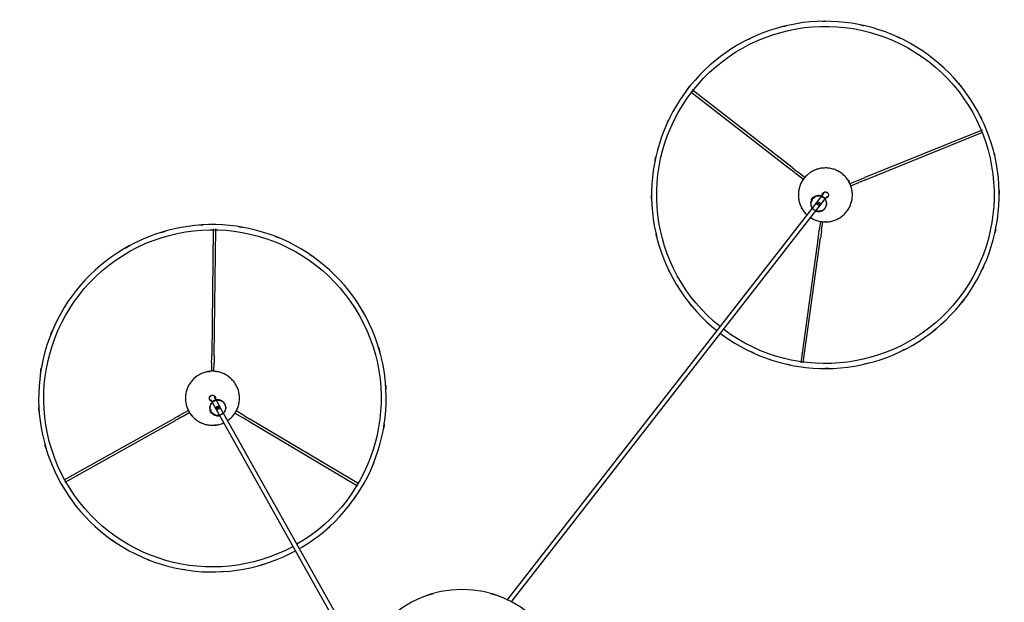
# Model space of a CAD drawing. Header units: millimetres. Extents: x 2834 to 10973, y -1183 to 7893.
# Tile 15 of 15: x 9197 to 10472, y 7138 to 7893. Entities that reach past the tile are written whole.
import ezdxf

# ---------------------------------------------------------------- set-up
doc = ezdxf.new("R2010")
doc.units = ezdxf.units.MM
doc.layers.add('E-LITE-EQPM', color=7, linetype='Continuous', lineweight=20)

# ---------------------------------------------------------------- blocks, each defined once
blk = doc.blocks.new('64314-5L   _Suspended_tensor - 64314-49-5L MAMBO Black_rattan pendant lamp ø450-5L-720005-Planta_PDF Copy 1')
at = {"layer": 'E-LITE-EQPM', "color": 253, "lineweight": 25, "true_color": 0xaaaaaa}
for p, q in [((-318.7, -370.6), (-131.4, -36.9)), ((-128.5, -43.9), (-313.5, -373.5)), ((459.4, -638.4), (58, -122.7)), ((63.7, -120.3), (464.1, -634.8)), ((-372.4, -358.4), (-515.3, -278.2)), ((-513.8, -275.5), (-370.9, -355.8)), ((-276, -354.6), (-135.1, -270.9)), ((-133.5, -273.6), (-274.5, -357.3)), ((-354.2, -368.7), (-364.3, -363)), ((-362.7, -360.3), (-352.2, -366.3)), ((-325.5, -366.8), (-326.5, -368.6)), ((-324.7, -369.6), (-326.5, -368.6)), ((-326.2, -368.1), (-324.8, -368.9)), ((-324.5, -365.1), (-325.5, -366.8)), ((-324.8, -365.5), (-323.3, -366.3)), ((-324.5, -365.1), (-322.7, -366.1)), ((-293.9, -365.2), (-284.1, -359.4)), ((-282.5, -362), (-292.5, -368)), ((-324.1, -430.7), (-324.2, -419.1)), ((-321.1, -419.2), (-321, -430.6)), ((461.3, -592.9), (438.8, -430.5)), ((441.8, -430.1), (464.3, -592.4)), ((-322, -603.9), (-324, -440)), ((-320.9, -440), (-318.9, -603.9)), ((464.1, -613.5), (462.6, -602.1)), ((465.6, -601.7), (467.2, -613.2)), ((452.1, -641.6), (453.7, -640.3)), ((452.1, -641.6), (453.3, -643.2)), ((452.4, -642), (453.7, -641)), ((453.3, -643.2), (454.5, -644.8)), ((454.2, -644.4), (455.5, -643.4)), ((456.2, -643.5), (454.5, -644.8)), ((512.8, -666.6), (502, -662.3)), ((503.3, -659.5), (513.9, -663.8)), ((433, -675), (442.5, -667.6)), ((444, -670.3), (434.9, -677.5)), ((673.3, -731.8), (521.4, -670.2)), ((522.6, -667.3), (674.5, -729)), ((296.2, -781.4), (425.6, -680.8)), ((427.5, -683.2), (298.1, -783.9))]:
    blk.add_line(p, q, dxfattribs=at)
at = {"layer": 'E-LITE-EQPM', "color": 253, "lineweight": 25, "true_color": 0xaaaaaa, "flags": 128}
for points in [[(-519.3, -274.2), (-514.8, -266.5), (-509.9, -258.9), (-504.7, -251.5), (-499.3, -244.4), (-493.5, -237.4), (-487.5, -230.7), (-481.2, -224.3), (-474.7, -218.1), (-467.9, -212.2), (-460.9, -206.5), (-453.7, -201.1), (-446.3, -196.1), (-438.7, -191.3), (-430.8, -186.8), (-422.9, -182.7), (-414.7, -178.8), (-406.4, -175.3), (-398, -172.2), (-389.5, -169.4), (-380.8, -166.9), (-372.1, -164.7), (-363.2, -163), (-354.4, -161.5), (-345.4, -160.5), (-336.4, -159.7), (-327.5, -159.4), (-318.5, -159.4), (-309.5, -159.8), (-300.5, -160.5), (-291.6, -161.6), (-282.7, -163), (-273.9, -164.8), (-265.1, -166.9), (-256.5, -169.4), (-247.9, -172.3), (-239.5, -175.5), (-231.2, -179), (-223.1, -182.8), (-215.5, -186.8)], [(-210.4, -189.7), (-207.3, -191.4), (-199.7, -196.2), (-192.3, -201.3), (-185, -206.7), (-178, -212.4), (-171.3, -218.3), (-164.8, -224.5), (-158.5, -231), (-152.5, -237.7), (-146.8, -244.6), (-141.3, -251.8), (-136.2, -259.1), (-131.3, -266.7), (-126.8, -274.5), (-122.5, -282.4), (-118.6, -290.5), (-115, -298.8), (-111.8, -307.2), (-108.8, -315.7), (-106.3, -324.3), (-104, -333), (-102.2, -341.8), (-100.6, -350.7), (-99.5, -359.6), (-98.7, -368.6), (-98.2, -377.6), (-98.1, -386.6), (-98.4, -395.6), (-99, -404.5), (-100, -413.5), (-101.3, -422.4), (-103, -431.2), (-105.1, -440), (-107.5, -448.7), (-110.2, -457.2), (-113.3, -465.7), (-116.7, -474), (-120.5, -482.2), (-124.6, -490.2), (-126.9, -494.5)], [(-126.9, -494.5), (-131.5, -502.2), (-136.3, -509.8), (-141.5, -517.2), (-147, -524.3), (-152.7, -531.3), (-158.7, -538), (-165, -544.4), (-171.5, -550.6), (-178.3, -556.5), (-185.3, -562.2), (-192.5, -567.6), (-199.9, -572.6), (-207.6, -577.4), (-215.4, -581.9), (-223.4, -586), (-231.5, -589.9), (-239.8, -593.4), (-248.2, -596.5), (-256.8, -599.3), (-265.4, -601.8), (-274.2, -604), (-283, -605.7), (-291.9, -607.2), (-300.8, -608.2), (-309.8, -609), (-318.8, -609.3), (-327.8, -609.3), (-336.8, -608.9), (-345.7, -608.2), (-354.7, -607.1), (-363.5, -605.7), (-372.4, -603.9), (-381.1, -601.7), (-389.7, -599.3), (-398.3, -596.4), (-406.7, -593.2), (-415, -589.7), (-423.1, -585.9), (-431.1, -581.7), (-438.9, -577.3), (-446.5, -572.5), (-454, -567.4), (-461.2, -562), (-468.2, -556.3), (-474.9, -550.4), (-481.5, -544.2), (-487.7, -537.7), (-493.7, -531), (-499.5, -524.1), (-504.9, -516.9), (-510.1, -509.6), (-514.9, -502), (-519.5, -494.2), (-523.7, -486.3), (-527.6, -478.2), (-531.2, -469.9), (-534.5, -461.5), (-537.4, -453), (-539.9, -444.4), (-542.2, -435.7), (-544.1, -426.9), (-545.6, -418), (-546.7, -409.1), (-547.6, -400.1), (-548, -391.1), (-548.1, -382.1), (-547.8, -373.1), (-547.2, -364.2), (-546.2, -355.2), (-544.9, -346.3), (-543.2, -337.5), (-541.1, -328.7), (-538.7, -320), (-536, -311.5), (-532.9, -303), (-529.5, -294.7), (-525.7, -286.5), (-521.6, -278.5), (-519.3, -274.2)], [(-362.7, -360.3), (-364.4, -359.4), (-366.2, -358.4), (-367.9, -357.5), (-369.5, -356.5), (-370.9, -355.8)], [(-310, -416.9), (-311.3, -417.4), (-312.6, -417.8), (-313.9, -418.2), (-315.3, -418.5), (-316.7, -418.8), (-318, -419.1), (-319.4, -419.2), (-320.8, -419.3), (-322.2, -419.4), (-323.6, -419.4), (-325, -419.4), (-326.4, -419.3), (-327.8, -419.1), (-329.2, -418.9), (-330.6, -418.6), (-331.9, -418.3), (-333.3, -417.9), (-334.6, -417.5), (-335.9, -417), (-337.2, -416.4), (-338.5, -415.8), (-339.7, -415.2), (-340.9, -414.5), (-342.1, -413.8), (-343.3, -413), (-344.4, -412.1), (-345.5, -411.3), (-346.6, -410.4), (-347.6, -409.4), (-348.6, -408.4), (-349.5, -407.4), (-350.4, -406.3), (-351.2, -405.2), (-352.1, -404), (-352.8, -402.8), (-353.5, -401.6), (-354.2, -400.4), (-354.8, -399.2), (-355.4, -397.9), (-355.9, -396.6), (-356.3, -395.2), (-356.7, -393.9), (-357.1, -392.6), (-357.4, -391.2), (-357.6, -389.8), (-357.8, -388.4), (-358, -387), (-358, -385.6), (-358.1, -384.2), (-358, -382.8), (-357.9, -381.4), (-357.8, -380), (-357.6, -378.7), (-357.3, -377.3), (-357, -375.9), (-356.6, -374.6), (-356.2, -373.2), (-355.7, -371.9), (-355.2, -370.6), (-354.6, -369.3), (-354, -368.1), (-353.3, -366.9), (-352.6, -365.7), (-351.8, -364.5), (-351, -363.4), (-350.2, -362.3), (-349.2, -361.2), (-348.3, -360.2), (-347.3, -359.2), (-346.3, -358.2), (-345.2, -357.3), (-344.1, -356.5), (-343, -355.6), (-341.8, -354.9), (-340.6, -354.1), (-339.4, -353.5), (-338.1, -352.8), (-336.9, -352.3), (-336.2, -352)], [(-336.2, -352), (-334.9, -351.5), (-333.5, -351), (-332.2, -350.6), (-330.8, -350.3), (-329.5, -350), (-328.1, -349.8), (-326.7, -349.6), (-325.3, -349.5), (-323.9, -349.4), (-322.5, -349.4), (-321.1, -349.5), (-319.7, -349.6), (-318.3, -349.7), (-316.9, -350), (-315.5, -350.2), (-314.2, -350.6), (-312.8, -350.9), (-311.5, -351.4), (-310.2, -351.9), (-308.9, -352.4)], [(-303.5, -355.4), (-302.8, -355.9), (-301.7, -356.7), (-300.6, -357.6), (-299.6, -358.5), (-298.5, -359.4), (-297.6, -360.4), (-296.6, -361.5), (-295.7, -362.6), (-294.9, -363.7), (-294.1, -364.8), (-293.3, -366), (-292.6, -367.2), (-291.9, -368.4), (-291.3, -369.7), (-290.7, -371), (-290.2, -372.3), (-289.8, -373.6), (-289.4, -374.9), (-289, -376.3), (-288.7, -377.7), (-288.5, -379), (-288.3, -380.4), (-288.2, -381.8), (-288.1, -383.2), (-288.1, -384.6), (-288.1, -386), (-288.2, -387.4), (-288.3, -388.8), (-288.5, -390.2), (-288.8, -391.6), (-289.1, -392.9), (-289.5, -394.3), (-289.9, -395.6), (-290.4, -396.9), (-290.9, -398.2), (-291.5, -399.5), (-292.1, -400.7), (-292.8, -402), (-293.5, -403.2), (-294.3, -404.3), (-295.1, -405.5), (-296, -406.6), (-296.9, -407.6), (-297.8, -408.7), (-298.8, -409.7), (-299.8, -410.6), (-300.9, -411.5), (-302, -412.4), (-303.1, -413.2), (-304.3, -414), (-305.5, -414.7), (-306.7, -415.4), (-308, -416), (-309.3, -416.6), (-310, -416.9)], [(-276, -354.6), (-277.7, -355.6), (-279.4, -356.6), (-281, -357.6), (-282.7, -358.6), (-284.1, -359.4)], [(-372.4, -358.4), (-370.7, -359.4), (-369, -360.3), (-367.3, -361.3), (-365.6, -362.3), (-364.3, -363)], [(-323.5, -379.3), (-323.7, -379), (-324, -378.7), (-324.3, -378.4), (-324.5, -378), (-324.7, -377.7), (-325, -377.4), (-325.2, -377), (-325.4, -376.6), (-325.5, -376.3), (-325.7, -375.9), (-325.8, -375.5), (-326, -375.1), (-326.1, -374.7), (-326.2, -374.3), (-326.3, -373.9), (-326.3, -373.5), (-326.4, -373.1), (-326.4, -372.7), (-326.4, -372.3), (-326.4, -371.9), (-326.4, -371.4), (-326.4, -371), (-326.3, -370.6), (-326.3, -370.2), (-326.2, -369.8), (-326.1, -369.4), (-326, -369)], [(-324, -365.4), (-323.7, -365.1), (-323.4, -364.8), (-323.1, -364.5), (-322.8, -364.3), (-322.5, -364), (-322.2, -363.8), (-321.9, -363.5), (-321.5, -363.3), (-321.2, -363.1), (-320.8, -362.9), (-320.4, -362.7), (-320, -362.6), (-319.7, -362.4), (-319.3, -362.3), (-318.9, -362.2), (-318.5, -362.1), (-318.1, -362), (-317.7, -361.9), (-317.3, -361.8), (-316.8, -361.8), (-316.4, -361.8), (-316, -361.8), (-315.6, -361.8), (-315.2, -361.8), (-314.8, -361.9), (-314.4, -361.9), (-314, -362)], [(-323.7, -379.4), (-321, -374.6), (-318.3, -369.8), (-317, -367.5)], [(-308.8, -364.8), (-308.5, -365.1), (-308.3, -365.4), (-308, -365.8), (-307.7, -366.1), (-307.5, -366.4), (-307.3, -366.8), (-307.1, -367.1), (-306.9, -367.5), (-306.7, -367.9), (-306.6, -368.3), (-306.4, -368.6), (-306.3, -369), (-306.2, -369.4), (-306.1, -369.8), (-306, -370.2), (-305.9, -370.6), (-305.9, -371.1), (-305.9, -371.5), (-305.8, -371.9), (-305.8, -372.3), (-305.9, -372.7), (-305.9, -373.1), (-305.9, -373.5), (-306, -373.9), (-306.1, -374.3), (-306.2, -374.7), (-306.3, -375.1), (-306.4, -375.5), (-306.6, -375.9), (-306.7, -376.3), (-306.9, -376.6), (-307.1, -377), (-307.3, -377.4), (-307.5, -377.7), (-307.8, -378.1), (-308, -378.4), (-308.3, -378.7), (-308.5, -379), (-308.8, -379.3), (-309.1, -379.6), (-309.4, -379.9), (-309.7, -380.1), (-310.1, -380.4), (-310.4, -380.6), (-310.7, -380.8), (-311.1, -381.1), (-311.5, -381.2), (-311.8, -381.4), (-312.2, -381.6), (-312.6, -381.7), (-313, -381.9), (-313.4, -382), (-313.8, -382.1), (-314.2, -382.2), (-314.6, -382.2), (-315, -382.3), (-315.4, -382.3), (-315.8, -382.4), (-316.2, -382.4), (-316.6, -382.4), (-317.1, -382.3), (-317.5, -382.3), (-317.9, -382.2), (-318.3, -382.1)], [(-282.5, -362), (-280.8, -361), (-279.1, -360), (-277.4, -359), (-275.8, -358), (-274.5, -357.3)], [(-324.6, -380.7), (-324.7, -380.8), (-324.8, -380.8), (-325, -380.9), (-325.1, -381), (-325.3, -381.1), (-325.4, -381.2), (-325.5, -381.3), (-325.6, -381.4), (-325.8, -381.5), (-325.9, -381.6), (-326, -381.7), (-326.1, -381.8), (-326.2, -381.9), (-326.3, -382.1), (-326.4, -382.2), (-326.5, -382.3), (-326.6, -382.5), (-326.6, -382.6), (-326.7, -382.8), (-326.8, -382.9), (-326.8, -383.1), (-326.9, -383.2), (-326.9, -383.4), (-327, -383.5), (-327, -383.7), (-327, -383.8), (-327, -384), (-327, -384.1), (-327.1, -384.3), (-327.1, -384.5), (-327.1, -384.6), (-327, -384.8), (-327, -384.9), (-327, -385.1), (-327, -385.3), (-326.9, -385.4), (-326.9, -385.6), (-326.8, -385.7), (-326.8, -385.9), (-326.7, -386), (-326.7, -386.2), (-326.6, -386.3), (-326.5, -386.4), (-326.4, -386.6), (-326.3, -386.7), (-326.2, -386.8), (-326.1, -387), (-326, -387.1), (-325.9, -387.2), (-325.8, -387.3), (-325.7, -387.4), (-325.6, -387.5), (-325.4, -387.6), (-325.3, -387.7), (-325.2, -387.8), (-325, -387.9), (-324.9, -388), (-324.8, -388), (-324.6, -388.1), (-324.5, -388.2), (-324.3, -388.2), (-324.2, -388.3), (-324, -388.3), (-323.8, -388.3), (-323.7, -388.4), (-323.5, -388.4), (-323.4, -388.4), (-323.2, -388.4), (-323, -388.4), (-322.9, -388.4), (-322.7, -388.4), (-322.6, -388.4), (-322.4, -388.4), (-322.3, -388.3), (-322.1, -388.3), (-321.9, -388.3), (-321.8, -388.2), (-321.6, -388.2), (-321.6, -388.1)], [(-325.7, -383), (-325.7, -383), (-325.7, -382.9), (-325.7, -382.9), (-325.6, -382.9), (-325.6, -382.9), (-325.6, -382.8), (-325.6, -382.8), (-325.5, -382.7), (-325.5, -382.6), (-325.4, -382.5), (-325.4, -382.5), (-325.3, -382.4), (-325.3, -382.3), (-325.2, -382.2), (-325.2, -382), (-325.1, -381.9), (-325, -381.8), (-324.9, -381.7), (-324.9, -381.5), (-324.8, -381.4), (-324.7, -381.2), (-324.6, -381), (-324.5, -380.9), (-324.4, -380.7), (-324.3, -380.5), (-324.2, -380.4), (-324.1, -380.2), (-324, -380), (-323.9, -379.8), (-323.8, -379.6), (-323.7, -379.4), (-323.7, -379.4)], [(-324.3, -380.6), (-324.5, -380.7), (-324.6, -380.7)], [(-318.4, -382.3), (-318.5, -382.5), (-318.7, -382.7), (-318.8, -382.9), (-318.9, -383.1), (-319, -383.3), (-319.1, -383.4), (-319.2, -383.6), (-319.3, -383.8), (-319.4, -384), (-319.4, -384.1), (-319.5, -384.3), (-319.6, -384.4), (-319.7, -384.6), (-319.8, -384.7), (-319.8, -384.8), (-319.9, -385), (-320, -385.1), (-320, -385.2), (-320.1, -385.3), (-320.2, -385.4), (-320.2, -385.5), (-320.2, -385.5), (-320.3, -385.6), (-320.3, -385.7), (-320.4, -385.7), (-320.4, -385.8), (-320.4, -385.8), (-320.4, -385.9), (-320.4, -385.9), (-320.4, -385.9), (-320.4, -385.9)], [(-311.8, -370.4), (-314.4, -375.2), (-317.1, -379.9), (-318.4, -382.3)], [(-321.6, -388.1), (-321.4, -388.1), (-321.3, -388), (-321.1, -387.9), (-321, -387.8), (-320.9, -387.8), (-320.7, -387.7), (-320.6, -387.6), (-320.5, -387.5), (-320.3, -387.4), (-320.2, -387.3), (-320.1, -387.1), (-320, -387), (-319.9, -386.9), (-319.8, -386.8), (-319.7, -386.6), (-319.6, -386.5), (-319.6, -386.4), (-319.5, -386.2), (-319.4, -386.1), (-319.4, -385.9), (-319.3, -385.8), (-319.2, -385.6), (-319.2, -385.5), (-319.2, -385.3), (-319.1, -385.2), (-319.1, -385), (-319.1, -384.8), (-319.1, -384.7), (-319.1, -384.5), (-319.1, -384.4), (-319.1, -384.2), (-319.1, -384), (-319.1, -383.9), (-319.1, -383.7), (-319.1, -383.6)], [(-324.1, -430.7), (-324.1, -432.6), (-324, -434.6), (-324, -436.5), (-324, -438.5), (-324, -440)], [(-320.9, -440), (-320.9, -438.1), (-320.9, -436.1), (-321, -434.2), (-321, -432.2), (-321, -430.6)], [(334.5, -468.5), (337.5, -466.3), (344.9, -461.1), (352.4, -456.2), (360.2, -451.7), (368.1, -447.4), (376.2, -443.5), (384.5, -439.9), (392.8, -436.6), (401.3, -433.7), (410, -431.1), (418.7, -428.8), (427.5, -426.9), (436.3, -425.4), (445.3, -424.2), (454.2, -423.4), (463.2, -422.9), (472.2, -422.8), (481.2, -423), (490.2, -423.7), (499.1, -424.6), (508, -426), (516.9, -427.6), (525.6, -429.7), (534.3, -432), (542.9, -434.8), (551.4, -437.8), (559.7, -441.2), (567.9, -445), (575.9, -449), (583.8, -453.4), (591.5, -458.1), (598.9, -463.1), (606.2, -468.4), (613.3, -473.9), (620.1, -479.8), (626.7, -485.9), (633.1, -492.3), (639.2, -498.9), (645, -505.8), (648, -509.6)], [(292.9, -786), (287.5, -778.8), (282.4, -771.4), (277.6, -763.7), (273.1, -755.9), (269, -748), (265.1, -739.8), (261.6, -731.5), (258.4, -723.1), (255.6, -714.6), (253.1, -705.9), (250.9, -697.2), (249.1, -688.4), (247.7, -679.5), (246.6, -670.6), (245.9, -661.6), (245.5, -652.6), (245.5, -643.6), (245.8, -634.6), (246.5, -625.6), (247.6, -616.7), (249, -607.8), (250.8, -599), (252.9, -590.2), (255.4, -581.6), (258.2, -573), (261.4, -564.6), (264.9, -556.3), (268.7, -548.2), (272.8, -540.2), (277.3, -532.4), (282.1, -524.7), (287.1, -517.3), (292.5, -510.1), (298.2, -503.1), (304.1, -496.3), (310.3, -489.8), (316.7, -483.5), (323.4, -477.5), (330, -472)], [(648, -509.6), (653.4, -516.8), (658.5, -524.2), (663.3, -531.8), (667.8, -539.6), (671.9, -547.6), (675.8, -555.8), (679.3, -564), (682.5, -572.5), (685.3, -581), (687.8, -589.6), (690, -598.4), (691.8, -607.2), (693.2, -616.1), (694.3, -625), (695, -634), (695.4, -643), (695.4, -652), (695.1, -661), (694.4, -669.9), (693.3, -678.9), (691.9, -687.8), (690.1, -696.6), (688, -705.3), (685.5, -714), (682.7, -722.5), (679.5, -731), (676, -739.3), (672.2, -747.4), (668.1, -755.4), (663.6, -763.2), (658.8, -770.8), (653.8, -778.3), (648.4, -785.5), (642.7, -792.5), (636.8, -799.3), (630.6, -805.8), (624.2, -812.1), (617.5, -818.1), (610.6, -823.8), (603.4, -829.3), (596, -834.5), (588.5, -839.4), (580.7, -843.9), (572.8, -848.2), (564.7, -852.1), (556.4, -855.7), (548.1, -859), (539.6, -861.9), (530.9, -864.5), (522.2, -866.8), (513.4, -868.6), (504.6, -870.2), (495.6, -871.4), (486.7, -872.2), (477.7, -872.7), (468.7, -872.8), (459.7, -872.5), (450.7, -871.9), (441.8, -871), (432.9, -869.6), (424, -867.9), (415.3, -865.9), (406.6, -863.5), (398, -860.8), (389.5, -857.7), (381.2, -854.3), (373, -850.6), (365, -846.5), (357.1, -842.2), (349.4, -837.5), (342, -832.5), (334.7, -827.2), (327.6, -821.6), (320.8, -815.8), (314.2, -809.7), (307.8, -803.3), (301.7, -796.7), (295.9, -789.8), (292.9, -786)], [(461.3, -592.9), (461.5, -594.8), (461.8, -596.7), (462.1, -598.6), (462.3, -600.6), (462.6, -602.1)], [(465.6, -601.7), (465.4, -599.8), (465.1, -597.8), (464.8, -595.9), (464.5, -594), (464.3, -592.4)], [(435.5, -647.3), (435.5, -645.9), (435.6, -644.5), (435.8, -643.1), (436, -641.7), (436.3, -640.3), (436.6, -639), (437, -637.6), (437.4, -636.3), (437.9, -635), (438.4, -633.7), (439, -632.4), (439.7, -631.2), (440.3, -630), (441.1, -628.8), (441.9, -627.6), (442.7, -626.5), (443.6, -625.4), (444.5, -624.3), (445.4, -623.3), (446.4, -622.3)], [(451.3, -618.5), (452, -618.1), (453.2, -617.3), (454.4, -616.7), (455.7, -616.1), (457, -615.5), (458.3, -615), (459.6, -614.5), (460.9, -614.1), (462.3, -613.8), (463.6, -613.5), (465, -613.2), (466.4, -613), (467.8, -612.9), (469.2, -612.8), (470.6, -612.8), (472, -612.8), (473.4, -612.9), (474.8, -613), (476.2, -613.2), (477.5, -613.5), (478.9, -613.8), (480.3, -614.2), (481.6, -614.6), (482.9, -615.1), (484.2, -615.6), (485.5, -616.2), (486.7, -616.8), (488, -617.5), (489.2, -618.2), (490.3, -619), (491.5, -619.8), (492.6, -620.6), (493.6, -621.5), (494.7, -622.5), (495.7, -623.5), (496.6, -624.5), (497.5, -625.6), (498.4, -626.7), (499.2, -627.8), (500, -629), (500.7, -630.2), (501.4, -631.4), (502, -632.6), (502.6, -633.9), (503.1, -635.2), (503.6, -636.5), (504, -637.9), (504.4, -639.2), (504.7, -640.6), (505, -641.9), (505.2, -643.3), (505.3, -644.7), (505.4, -646.1), (505.5, -647.5), (505.5, -648.3)], [(452.6, -641.3), (452.4, -640.9), (452.3, -640.5), (452.1, -640.2), (452, -639.8), (451.9, -639.4), (451.8, -639), (451.7, -638.6), (451.6, -638.2), (451.5, -637.8), (451.5, -637.3), (451.5, -636.9), (451.5, -636.5), (451.5, -636.1), (451.5, -635.7), (451.6, -635.3), (451.6, -634.9), (451.7, -634.5), (451.8, -634.1), (451.9, -633.7), (452, -633.3), (452.2, -632.9), (452.3, -632.5), (452.5, -632.1), (452.7, -631.8), (452.9, -631.4), (453.1, -631.1), (453.3, -630.7)], [(465.6, -646.4), (462.2, -642.1), (458.9, -637.8), (457.2, -635.6)], [(457.9, -627.1), (458.3, -626.9), (458.7, -626.8), (459.1, -626.7), (459.5, -626.6), (459.9, -626.5), (460.3, -626.4), (460.7, -626.4), (461.1, -626.3), (461.6, -626.3), (462, -626.3), (462.4, -626.3), (462.8, -626.4), (463.2, -626.4), (463.6, -626.5), (464, -626.6), (464.4, -626.7), (464.8, -626.8), (465.2, -626.9), (465.6, -627), (466, -627.2), (466.3, -627.4), (466.7, -627.6), (467.1, -627.8), (467.4, -628), (467.7, -628.2), (468.1, -628.5), (468.4, -628.7), (468.7, -629), (469, -629.3), (469.3, -629.6), (469.6, -629.9), (469.8, -630.2), (470.1, -630.5), (470.3, -630.9), (470.5, -631.2), (470.7, -631.6), (470.9, -631.9), (471.1, -632.3), (471.3, -632.7), (471.4, -633.1), (471.6, -633.4), (471.7, -633.8), (471.8, -634.2), (471.9, -634.6), (471.9, -635), (472, -635.5), (472, -635.9), (472.1, -636.3), (472.1, -636.7), (472.1, -637.1), (472, -637.5), (472, -637.9), (471.9, -638.3), (471.8, -638.7), (471.8, -639.1), (471.6, -639.5), (471.5, -639.9), (471.4, -640.3), (471.2, -640.7), (471.1, -641.1), (470.9, -641.4), (470.7, -641.8), (470.5, -642.1), (470.2, -642.5)], [(461.9, -631.9), (465.3, -636.2), (468.6, -640.5), (470.3, -642.7)], [(505.5, -648.3), (505.4, -649.7), (505.3, -651.1), (505.2, -652.5), (504.9, -653.8), (504.7, -655.2), (504.3, -656.6), (504, -657.9), (503.5, -659.3), (503, -660.6), (502.5, -661.9), (501.9, -663.1), (501.3, -664.4), (500.6, -665.6), (499.9, -666.8), (499.1, -667.9), (498.2, -669.1), (497.4, -670.2), (496.5, -671.2), (495.5, -672.2), (494.5, -673.2), (493.5, -674.2), (492.4, -675.1), (491.3, -675.9), (490.1, -676.7), (489, -677.5), (487.8, -678.2), (486.5, -678.9), (485.3, -679.5), (484, -680.1), (482.7, -680.6), (481.4, -681), (480, -681.4), (478.7, -681.8), (477.3, -682.1), (475.9, -682.3), (474.5, -682.5), (473.1, -682.7), (471.8, -682.8), (470.4, -682.8), (469, -682.7), (467.6, -682.7), (466.2, -682.5), (464.8, -682.3), (463.4, -682.1), (462, -681.7), (460.7, -681.4), (459.3, -681), (458, -680.5), (456.7, -680), (455.5, -679.4), (454.2, -678.8), (453, -678.1), (451.8, -677.4), (450.6, -676.6), (449.5, -675.8), (448.4, -674.9), (447.3, -674), (446.3, -673.1), (445.3, -672.1), (444.3, -671), (443.4, -670), (442.6, -668.9), (441.7, -667.8), (441, -666.6), (440.2, -665.4), (439.5, -664.2), (438.9, -662.9), (438.3, -661.6), (437.8, -660.3), (437.3, -659), (436.9, -657.7), (436.5, -656.3), (436.2, -655), (436, -653.6), (435.8, -652.2), (435.6, -650.8), (435.5, -649.4), (435.5, -648), (435.5, -647.3)], [(465.6, -646.2), (465.2, -646.3), (464.8, -646.4), (464.4, -646.5), (464, -646.6), (463.6, -646.7), (463.2, -646.8), (462.8, -646.8), (462.4, -646.9), (462, -646.9), (461.6, -646.9), (461.2, -646.9), (460.8, -646.8), (460.4, -646.8), (459.9, -646.7), (459.5, -646.7), (459.1, -646.6), (458.7, -646.4), (458.4, -646.3), (458, -646.2), (457.6, -646), (457.2, -645.8), (456.9, -645.6), (456.5, -645.4), (456.1, -645.2), (455.8, -645), (455.5, -644.7), (455.2, -644.5)], [(468.1, -649.6), (468.1, -649.6), (468.1, -649.6), (468.1, -649.6), (468.1, -649.6), (468, -649.5), (468, -649.5), (468, -649.4), (467.9, -649.4), (467.9, -649.3), (467.8, -649.3), (467.8, -649.2), (467.7, -649.1), (467.6, -649), (467.5, -648.9), (467.5, -648.8), (467.4, -648.7), (467.3, -648.6), (467.2, -648.4), (467.1, -648.3), (467, -648.2), (466.9, -648), (466.8, -647.9), (466.6, -647.7), (466.5, -647.6), (466.4, -647.4), (466.3, -647.3), (466.1, -647.1), (466, -646.9), (465.9, -646.8), (465.7, -646.6), (465.6, -646.4), (465.6, -646.4)], [(466.5, -647.5), (466.5, -647.6), (466.5, -647.7)], [(466.5, -647.7), (466.5, -647.9), (466.5, -648), (466.5, -648.2), (466.5, -648.4), (466.5, -648.5), (466.6, -648.7), (466.6, -648.8), (466.7, -649), (466.7, -649.1), (466.8, -649.3), (466.8, -649.4), (466.9, -649.6), (467, -649.7), (467.1, -649.9), (467.1, -650), (467.2, -650.1), (467.3, -650.2), (467.4, -650.4), (467.5, -650.5), (467.6, -650.6), (467.8, -650.7), (467.9, -650.8), (468, -650.9), (468.1, -651), (468.3, -651.1), (468.4, -651.2), (468.5, -651.3), (468.7, -651.4), (468.8, -651.4), (469, -651.5), (469.1, -651.5), (469.3, -651.6), (469.4, -651.6), (469.6, -651.7), (469.7, -651.7), (469.9, -651.7), (470.1, -651.8), (470.2, -651.8), (470.4, -651.8), (470.5, -651.8), (470.7, -651.8), (470.9, -651.8), (471, -651.7), (471.2, -651.7), (471.3, -651.7), (471.5, -651.6), (471.6, -651.6), (471.8, -651.6), (471.9, -651.5), (472.1, -651.4), (472.2, -651.4), (472.4, -651.3), (472.5, -651.2), (472.6, -651.1), (472.8, -651), (472.9, -650.9), (473, -650.8), (473.2, -650.7), (473.3, -650.6), (473.4, -650.5), (473.5, -650.4), (473.6, -650.3), (473.7, -650.2), (473.8, -650), (473.9, -649.9), (474, -649.8), (474, -649.6), (474.1, -649.5), (474.2, -649.3), (474.2, -649.2), (474.3, -649), (474.3, -648.9), (474.4, -648.7), (474.4, -648.6), (474.4, -648.4), (474.4, -648.2), (474.5, -648.1), (474.5, -647.9), (474.5, -647.8)], [(470.3, -642.7), (470.5, -642.9), (470.6, -643), (470.7, -643.2), (470.9, -643.4), (471, -643.6), (471.1, -643.7), (471.2, -643.9), (471.4, -644), (471.5, -644.2), (471.6, -644.3), (471.7, -644.5), (471.8, -644.6), (471.9, -644.7), (472, -644.9), (472.1, -645), (472.2, -645.1), (472.3, -645.2), (472.3, -645.3), (472.4, -645.4), (472.5, -645.5), (472.5, -645.6), (472.6, -645.6), (472.6, -645.7), (472.7, -645.7), (472.7, -645.8), (472.8, -645.8), (472.8, -645.9), (472.8, -645.9), (472.8, -645.9), (472.8, -645.9), (472.8, -645.9)], [(474.5, -647.8), (474.5, -647.7), (474.5, -647.5), (474.4, -647.4), (474.4, -647.2), (474.4, -647), (474.4, -646.9), (474.3, -646.7), (474.3, -646.6), (474.2, -646.4), (474.2, -646.3), (474.1, -646.1), (474, -646), (474, -645.8), (473.9, -645.7), (473.8, -645.6), (473.7, -645.4), (473.6, -645.3), (473.5, -645.2), (473.4, -645.1), (473.3, -644.9), (473.2, -644.8), (473.1, -644.7), (472.9, -644.6), (472.8, -644.5), (472.7, -644.4), (472.5, -644.4), (472.4, -644.3), (472.3, -644.2), (472.1, -644.1), (472, -644.1), (471.8, -644), (471.7, -644), (471.5, -643.9), (471.4, -643.9), (471.2, -643.8)], [(433, -675), (431.4, -676.2), (429.9, -677.4), (428.3, -678.6), (426.8, -679.8), (425.6, -680.8)], [(512.8, -666.6), (514.6, -667.4), (516.4, -668.1), (518.2, -668.9), (520, -669.6), (521.4, -670.2)], [(522.6, -667.3), (520.8, -666.6), (519, -665.9), (517.2, -665.1), (515.4, -664.4), (513.9, -663.8)], [(427.5, -683.2), (429, -682), (430.5, -680.8), (432.1, -679.6), (433.6, -678.4), (434.9, -677.5)]]:
    blk.add_lwpolyline(points, dxfattribs=at)
at = {"layer": 'E-LITE-EQPM', "color": 253, "lineweight": 25, "true_color": 0xaaaaaa}
for centre, radius, start, end in [((0, 0), 136.7, 249.0853, 254.2932), ((0, 0), 136.7, 285.7068, 290.9147), ((-323.1, -384.3), 225, 98.7121, 99.8423), ((-323.1, -384.3), 225, 98.7121, 99.8423), ((-323.1, -384.3), 225, 85.8688, 86.9828), ((-323.1, -384.3), 225, 85.8688, 86.9828), ((-323.1, -384.3), 218.4, 61.4363, 150.6948), ((-323.1, -384.3), 225, 111.301, 112.571), ((-323.1, -384.3), 225, 111.301, 112.571), ((-323.1, -384.3), 225, 72.7307, 74.5135), ((-323.1, -384.3), 225, 72.7307, 74.5135), ((-323.1, -384.3), 225, 61.4188, 61.7194), ((-323.1, -384.3), 225, 61.4188, 61.7194), ((-323.1, -384.3), 225, 124.1544, 125.4404), ((-323.1, -384.3), 225, 124.1544, 125.4404), ((-323.1, -384.3), 218.4, 330.6948, 59.9121), ((-323.1, -384.3), 225, 46.9152, 48.3729), ((-323.1, -384.3), 225, 46.9152, 48.3729), ((-323.1, -384.3), 225, 137.3102, 138.296), ((-323.1, -384.3), 225, 137.3102, 138.296), ((-323.1, -384.3), 225, 34.4067, 35.5274), ((-323.1, -384.3), 225, 34.4067, 35.5274), ((-323.1, -384.3), 218.4, 150.6948, 330.6948), ((-323.1, -384.3), 225, 150.6948, 151.3791), ((-323.1, -384.3), 225, 150.6948, 151.3791), ((-323.1, -384.3), 225, 150.008, 150.6948), ((-323.1, -384.3), 225, 150.008, 150.6948), ((-323.1, -384.3), 225, 21.6881, 22.8799), ((-323.1, -384.3), 225, 21.6881, 22.8799), ((-323.1, -384.3), 225, 163.0935, 164.4833), ((-323.1, -384.3), 225, 163.0935, 164.4833), ((-323.1, -384.4), 35, 79.7875, 84.5418), ((-323.1, -384.4), 35, 50.544, 55.5609), ((-323.1, -384.3), 225, 8.5642, 10.0149), ((-323.1, -384.3), 225, 8.5642, 10.0149), ((-323.1, -384.3), 225, 175.63, 176.9796), ((-323.1, -384.3), 225, 175.63, 176.9796), ((-323.1, -384.4), 35, 140.6891, 141.9869), ((-316.1, -372.1), 10, 60.6948, 240.6948), ((-316.1, -372.1), 10.3, 116.2629, 125.0615), ((-316.1, -372.1), 10, 240.6948, 60.6948), ((-316.1, -372.1), 10.3, 174.6909, 185.6315), ((-323.1, -384.4), 4, 111.9869, 141.9542), ((-316.1, -372.1), 2, 60.6948, 240.6948), ((-316.1, -372.1), 2, 60.6948, 240.6948), ((-316.1, -372.1), 2, 240.6948, 60.6948), ((-316.1, -372.1), 2, 240.6948, 60.6948), ((-316.1, -372.1), 10.3, 296.2629, 305.0615), ((-316.1, -372.1), 10.3, 354.6909, 5.6315), ((-323.1, -384.4), 35, 20.9435, 22.9557), ((-323.1, -384.4), 3, 210.6948, 225.6948), ((-323.1, -384.4), 4, 291.9869, 319.7157), ((-323.1, -384.4), 35, 320.6891, 321.9869), ((-323.1, -384.3), 225, 355.63, 356.9796), ((-323.1, -384.3), 225, 355.63, 356.9796), ((-323.1, -384.3), 225, 188.5642, 190.0149), ((-323.1, -384.3), 225, 188.5642, 190.0149), ((-323.1, -384.4), 35, 229.9844, 235.5609), ((-323.1, -384.4), 35, 259.7875, 264.5418), ((470.5, -647.8), 218.4, 37.8945, 127.1506), ((470.5, -647.8), 225, 101.6064, 102.722), ((470.5, -647.8), 225, 101.6064, 102.722), ((470.5, -647.8), 225, 88.8872, 90.0815), ((470.5, -647.8), 225, 88.8872, 90.0815), ((470.5, -647.8), 225, 75.7639, 77.2163), ((470.5, -647.8), 225, 75.7639, 77.2163), ((-323.1, -384.3), 225, 343.0935, 344.4833), ((-323.1, -384.3), 225, 343.0935, 344.4833), ((470.5, -647.8), 225, 114.1088, 115.5726), ((470.5, -647.8), 225, 114.1088, 115.5726), ((470.5, -647.8), 225, 62.8259, 64.1793), ((470.5, -647.8), 225, 62.8259, 64.1793), ((-323.1, -384.3), 225, 201.6881, 202.8799), ((-323.1, -384.3), 225, 201.6881, 202.8799), ((470.5, -647.8), 225, 50.2932, 51.6778), ((470.5, -647.8), 225, 50.2932, 51.6778), ((470.5, -647.8), 218.4, 128.6506, 217.8945), ((470.5, -647.8), 225, 128.6328, 128.9361), ((470.5, -647.8), 225, 128.6328, 128.9361), ((-323.1, -384.3), 225, 330.008, 330.6948), ((-323.1, -384.3), 225, 330.008, 330.6948), ((-323.1, -384.3), 225, 330.6948, 331.3791), ((-323.1, -384.3), 225, 330.6948, 331.3791), ((470.5, -647.8), 225, 139.9304, 141.7091), ((470.5, -647.8), 225, 139.9304, 141.7091), ((470.5, -647.8), 225, 37.8945, 38.5817), ((470.5, -647.8), 225, 37.8945, 38.5817), ((470.5, -647.8), 225, 37.2106, 37.8945), ((470.5, -647.8), 225, 37.2106, 37.8945), ((-323.1, -384.3), 225, 214.4067, 215.5274), ((-323.1, -384.3), 225, 214.4067, 215.5274), ((470.5, -647.8), 218.4, 217.8945, 37.8945), ((-323.1, -384.3), 225, 317.3102, 318.296), ((-323.1, -384.3), 225, 317.3102, 318.296), ((470.5, -647.8), 225, 153.0641, 154.1825), ((470.5, -647.8), 225, 153.0641, 154.1825), ((-323.1, -384.3), 225, 226.9152, 228.3729), ((-323.1, -384.3), 225, 226.9152, 228.3729), ((470.5, -647.8), 225, 24.5089, 25.4958), ((470.5, -647.8), 225, 24.5089, 25.4958), ((-323.1, -384.3), 225, 304.1544, 305.4404), ((-323.1, -384.3), 225, 304.1544, 305.4404), ((-323.1, -384.3), 225, 239.8403, 241.7194), ((-323.1, -384.3), 225, 239.8403, 241.7194), ((-323.1, -384.3), 225, 291.301, 292.571), ((-323.1, -384.3), 225, 291.301, 292.571), ((470.5, -647.8), 225, 165.9073, 167.042), ((470.5, -647.8), 225, 165.9073, 167.042), ((470.5, -647.8), 225, 11.3489, 12.6391), ((470.5, -647.8), 225, 11.3489, 12.6391), ((-323.1, -384.3), 225, 252.7307, 254.5135), ((-323.1, -384.3), 225, 252.7307, 254.5135), ((-323.1, -384.3), 225, 265.8688, 266.9828), ((-323.1, -384.3), 225, 265.8688, 266.9828), ((-323.1, -384.3), 225, 278.7121, 279.8423), ((-323.1, -384.3), 225, 278.7121, 279.8423), ((470.5, -647.8), 35, 117.1842, 122.7608), ((470.5, -647.8), 35, 88.1434, 90.1556), ((470.5, -647.8), 35, 147.1001, 151.7311), ((461.8, -636.6), 10.3, 183.4628, 192.2614), ((461.8, -636.6), 10, 127.8947, 307.8947), ((461.8, -636.6), 10, 307.8947, 127.8947), ((461.8, -636.6), 2, 127.8947, 307.8947), ((461.8, -636.6), 2, 127.8947, 307.8947), ((461.8, -636.6), 2, 307.8947, 127.8947), ((461.8, -636.6), 2, 307.8947, 127.8947), ((461.8, -636.6), 10.3, 61.8908, 72.8314), ((461.8, -636.6), 10.3, 3.4628, 12.2614), ((470.5, -647.8), 35, 27.889, 29.1868), ((470.5, -647.8), 225, 178.4969, 179.77), ((470.5, -647.8), 225, 178.4969, 179.77), ((461.8, -636.6), 10.3, 241.8908, 252.8314), ((470.5, -647.8), 4, 179.1868, 209.1541), ((470.5, -647.8), 4, 359.1868, 26.1513), ((470.5, -647.8), 225, 358.4969, 359.77), ((470.5, -647.8), 225, 358.4969, 359.77), ((470.5, -647.8), 3, 277.8947, 292.8947), ((470.5, -647.8), 35, 207.889, 209.1868), ((470.5, -647.8), 35, 327.1001, 331.7311), ((470.5, -647.8), 35, 297.1842, 302.7608), ((470.5, -647.8), 225, 191.3489, 192.6391), ((470.5, -647.8), 225, 191.3489, 192.6391), ((470.5, -647.8), 225, 345.9073, 347.042), ((470.5, -647.8), 225, 345.9073, 347.042), ((470.5, -647.8), 225, 204.5089, 205.4958), ((470.5, -647.8), 225, 204.5089, 205.4958), ((470.5, -647.8), 225, 333.0641, 334.1825), ((470.5, -647.8), 225, 333.0641, 334.1825), ((470.5, -647.8), 225, 217.2106, 217.8945), ((470.5, -647.8), 225, 217.2106, 217.8945), ((470.5, -647.8), 225, 217.8945, 218.5817), ((470.5, -647.8), 225, 217.8945, 218.5817), ((470.5, -647.8), 225, 319.9304, 321.7091), ((470.5, -647.8), 225, 319.9304, 321.7091), ((470.5, -647.8), 225, 230.2932, 231.6778), ((470.5, -647.8), 225, 230.2932, 231.6778), ((470.5, -647.8), 225, 307.04, 308.9361), ((470.5, -647.8), 225, 307.04, 308.9361), ((470.5, -647.8), 225, 242.8259, 244.1793), ((470.5, -647.8), 225, 242.8259, 244.1793), ((470.5, -647.8), 225, 294.1088, 295.5726), ((470.5, -647.8), 225, 294.1088, 295.5726), ((470.5, -647.8), 225, 255.7639, 257.2163), ((470.5, -647.8), 225, 255.7639, 257.2163), ((470.5, -647.8), 225, 268.8872, 270.0815), ((470.5, -647.8), 225, 268.8872, 270.0815), ((470.5, -647.8), 225, 281.6064, 282.722), ((470.5, -647.8), 225, 281.6064, 282.722)]:
    blk.add_arc(centre, radius, start, end, dxfattribs=at)
for centre, major_axis, ratio, start_param, end_param in [((-316.1, -372.1), (-2.62, 1.47), 0.065018, 4.974188, 5.235988), ((-316.1, -372.1), (-2.62, 1.47), 0.065018, 4.712389, 4.959541), ((-316.1, -372.1), (-2.62, 1.47), 0.065018, 4.18879, 4.712389), ((461.8, -636.6), (2.37, 1.84), 0.038779, 1.832596, 2.094395), ((461.8, -636.6), (2.37, 1.84), 0.038779, 1.570796, 1.812559), ((461.8, -636.6), (2.37, 1.84), 0.038779, 1.047198, 1.570796)]:
    blk.add_ellipse(centre, major_axis=major_axis, ratio=ratio, start_param=start_param, end_param=end_param, dxfattribs=at)
for points in [[(-325.7, -369), (-325.7, -369), (-325.6, -369), (-325.6, -368.9), (-325.6, -368.8), (-325.5, -368.6), (-325.4, -368.3), (-325.3, -368.1), (-325.2, -367.8), (-325.1, -367.6), (-325, -367.5)], [(-313.8, -362.3), (-313.5, -362.4), (-313.3, -362.5), (-313, -362.6)], [(-321.3, -381.2), (-321.6, -381.1), (-322.2, -380.7), (-322.9, -380.2), (-323.5, -379.7), (-323.6, -379.5), (-323.7, -379.5)], [(-323.6, -379.3), (-323.6, -379.3), (-323.6, -379.3), (-323.6, -379.3)], [(-318.4, -382.3), (-318.4, -382.3), (-318.4, -382.2), (-318.4, -382.2)], [(455.3, -644.2), (455.3, -644.2), (455.3, -644.2), (455.2, -644.1), (455.1, -644), (454.9, -643.9), (454.7, -643.7), (454.5, -643.5), (454.3, -643.3), (454.2, -643.1), (454.1, -643)], [(465.6, -646.4), (465.6, -646.3), (465.6, -646.3), (465.6, -646.3)], [(468.2, -644.9), (467.9, -645.1), (467.4, -645.5), (466.6, -646), (466, -646.4), (465.7, -646.4), (465.7, -646.4)], [(470.7, -641), (470.7, -641), (470.7, -641.1), (470.5, -641.4), (470.4, -641.8), (470.2, -641.9)], [(470.3, -642.7), (470.3, -642.7), (470.3, -642.7), (470.2, -642.6)]]:
    blk.add_open_spline(points, degree=3, dxfattribs=at)
for points, knots in [([(-324.7, -366.9), (-324.7, -366.9), (-324.6, -366.7), (-324.4, -366.4), (-324.1, -366.1), (-324, -365.8), (-323.8, -365.6), (-323.7, -365.5), (-323.7, -365.5)], [0.5486111, 0.5486111, 0.5486111, 0.5486111, 0.5833333, 0.6527778, 0.7222222, 0.7916667, 0.8611111, 1, 1, 1, 1]), ([(-315.5, -362.1), (-315.5, -362.1), (-315.4, -362.1), (-315, -362.1), (-314.3, -362.2), (-313.8, -362.3)], [0, 0, 0, 0, 0.1428571, 0.2857143, 0.5714286, 0.5714286, 0.5714286, 0.5714286]), ([(-309.7, -364.4), (-309.2, -364.8), (-308.7, -365.4), (-308.3, -365.8), (-308.2, -366), (-308.1, -366.1), (-308, -366.2), (-307.9, -366.3), (-307.9, -366.4), (-307.9, -366.4)], [0.2857143, 0.2857143, 0.2857143, 0.2857143, 0.5714286, 0.6785714, 0.7321429, 0.7857143, 0.8392857, 0.8928571, 1, 1, 1, 1]), ([(-323.7, -378.6), (-323.8, -378.5), (-323.9, -378.3), (-324.1, -378.1), (-324.2, -378), (-324.2, -377.9), (-324.3, -377.8), (-324.3, -377.8), (-324.3, -377.8)], [0.5714286, 0.5714286, 0.5714286, 0.5714286, 0.6785714, 0.7321429, 0.7857143, 0.8392857, 0.8928571, 1, 1, 1, 1]), ([(-321.3, -381.2), (-320.8, -381.5), (-319.9, -382), (-318.9, -382.3), (-318.6, -382.4), (-318.5, -382.4)], [-1, -1, -1, -1, -0.8333333, -0.6666667, -0.5555556, -0.5555556, -0.5555556, -0.5555556]), ([(-316.7, -382.1), (-316.7, -382.1), (-316.8, -382.1), (-317.3, -382), (-318, -381.9), (-318.5, -381.8)], [0, 0, 0, 0, 0.1428571, 0.2857143, 0.5714286, 0.5714286, 0.5714286, 0.5714286]), ([(452.8, -632.2), (452.8, -632.2), (452.8, -632.1), (453.1, -631.7), (453.5, -631), (454, -630.4), (454.1, -630.2)], [0, 0, 0, 0, 0.1428571, 0.2857143, 0.5714286, 0.6765219, 0.6765219, 0.6765219, 0.6765219]), ([(457.4, -627.6), (457.9, -627.4), (458.5, -627.1), (459, -627), (459.3, -626.9), (459.4, -626.9), (459.5, -626.9), (459.6, -626.8), (459.7, -626.8), (459.7, -626.8)], [0.3218939, 0.3218939, 0.3218939, 0.3218939, 0.5714286, 0.6785714, 0.7321429, 0.7857143, 0.8392857, 0.8928571, 1, 1, 1, 1]), ([(453.7, -642.5), (453.7, -642.4), (453.5, -642.3), (453.3, -642), (453.2, -641.7), (453, -641.4), (452.9, -641.1), (452.8, -641.1), (452.8, -641)], [0.5486111, 0.5486111, 0.5486111, 0.5486111, 0.5833333, 0.6527778, 0.7222222, 0.7916667, 0.8611111, 1, 1, 1, 1]), ([(465.5, -645.9), (465.3, -646), (464.9, -646.1), (464.5, -646.2), (464.3, -646.3), (464.1, -646.3), (464, -646.4), (463.9, -646.4), (463.9, -646.4), (463.9, -646.4)], [0.4285714, 0.4285714, 0.4285714, 0.4285714, 0.5714286, 0.6785714, 0.7321429, 0.7857143, 0.8392857, 0.8928571, 1, 1, 1, 1]), ([(468.2, -644.9), (468.6, -644.6), (469.4, -643.9), (470.2, -643.1), (470.3, -642.9), (470.3, -642.8)], [-1, -1, -1, -1, -0.8333333, -0.6666667, -0.5555556, -0.5555556, -0.5555556, -0.5555556])]:
    blk.add_open_spline(points, degree=3, knots=knots, dxfattribs=at)

msp = doc.modelspace()

# ---------------------------------------------------------------- linework, layer by layer
at = {"layer": 'E-LITE-EQPM', "color": 253, "lineweight": 25, "true_color": 0xaaaaaa}
for start, end in [(90, 270), (270, 90)]:
    msp.add_arc((9769.5, 7018.1), 136.7, start, end, dxfattribs=at)

# ---------------------------------------------------------------- block references
at = {"layer": 'E-LITE-EQPM', "color": 253, "lineweight": 25, "true_color": 0xaaaaaa, "extrusion": (0, 0, -1), "rotation": 179.9999950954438}
msp.add_blockref('64314-5L   _Suspended_tensor - 64314-49-5L MAMBO Black_rattan pendant lamp ø450-5L-720005-Planta_PDF Copy 1', (-9769.5, 7018.1), dxfattribs=at)

doc.saveas('drawing.dxf')
